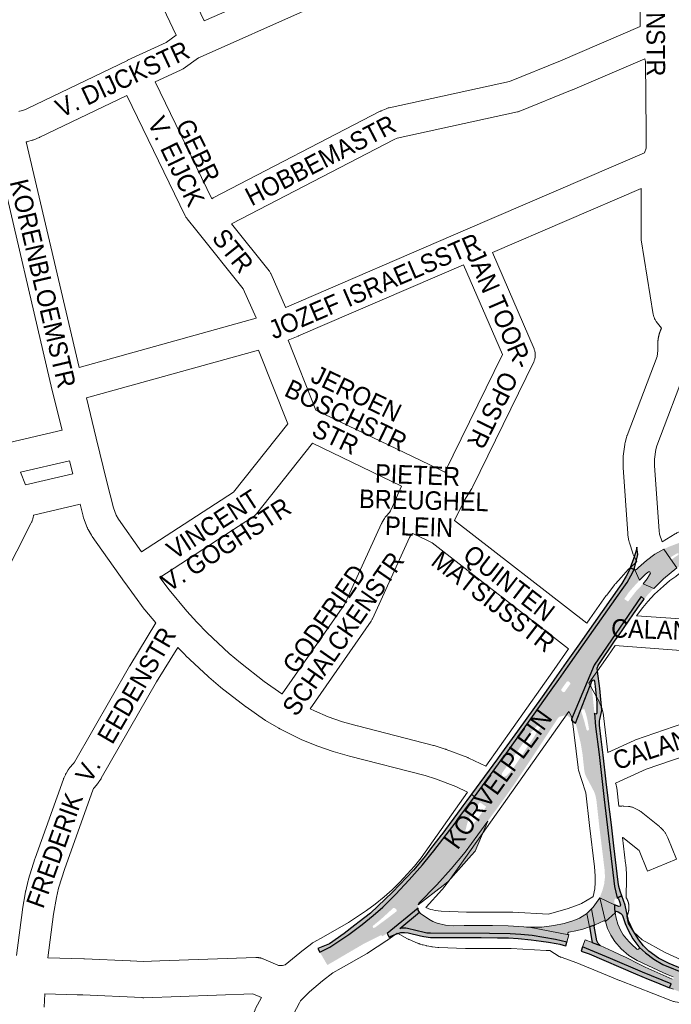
# Paper-space layout 'Layout1' of a CAD drawing. Header units: metres. Extents: x 123097 to 144122, y 392739 to 407589.
# Tile 147 of 256: x 132684 to 132955, y 395532 to 395941. Entities that reach past the tile are written whole.
import ezdxf
from ezdxf.enums import TextEntityAlignment as Align

# ---------------------------------------------------------------- set-up
doc = ezdxf.new("R2010")
doc.units = ezdxf.units.M
doc.header["$MEASUREMENT"] = 0
for name, color, linetype, lineweight in [('gs-anno-wegen algemeen tekst', 7, 'Continuous', 0), ('gs-knt-aanvullende hoofdweg', 7, 'Continuous', 0), ('gs-knt-wegen algemeen', 7, 'Continuous', 0), ('ir-ARC-asfalt-hoofdwegen-te inspecteren', 5, 'Continuous', 0), ('ir-ARC-fietspaden naastliggend- te inspecteren', 1, 'Continuous', 0)]:
    doc.layers.add(name, color=color, linetype=linetype, lineweight=lineweight)
doc.styles.add('Style-Arial', font='arial.ttf')

psp = doc.layouts.get("Layout1")

# ---------------------------------------------------------------- hatches: boundary and pattern name
at = {"layer": 'ir-ARC-asfalt-hoofdwegen-te inspecteren', "linetype": 'Continuous', "lineweight": 13}
h = psp.add_hatch(color=5, dxfattribs=at)
h.paths.add_polyline_path([(132956.874, 395713.59), (132954.229, 395717.38), (132951.433, 395721.373), (132952.6, 395721.931), (132953.79, 395722.453), (132954.759, 395722.83), (132961.066, 395725.182), (132971.662, 395729.119), (132973.988, 395729.998), (133000, 395739.721), (133010.201, 395743.511), (133013.604, 395744.79), (133020.569, 395747.365), (133056.92, 395761.007), (133062.465, 395763.038), (133074.865, 395767.728), (133087.283, 395772.101), (133098.849, 395776.067), (133108.129, 395779.201), (133110.231, 395772.989), (133108.106, 395772.269), (133102.635, 395770.479), (133086.819, 395765.075), (133084.961, 395764.397), (133077.59, 395761.754), (133070.238, 395759.052), (133061.295, 395755.692), (133058.019, 395754.462), (133050.779, 395751.742), (133043.769, 395749.123), (133037.494, 395746.744), (133035.648, 395746.059), (133034.849, 395745.743), (133012.186, 395737.272), (133008.757, 395736.01), (133006.427, 395735.152), (133000, 395732.751), (132993.632, 395730.38), (132988.617, 395728.503), (132972.173, 395722.381), (132968.495, 395720.693), (132964.904, 395718.825), (132960.809, 395716.33)])
h.paths.add_polyline_path([(132954.533, 395717.178), (132954.229, 395717.38), (132954.148, 395717.759), (132954.357, 395718.085), (132956.938, 395719.649), (132957.369, 395719.688), (132957.598, 395719.321), (132957.374, 395718.951), (132954.893, 395717.232)], flags=16)
for points in [[(132954.229, 395717.38), (132951.433, 395721.373), (132947.676, 395719.234), (132944.175, 395716.698), (132940.973, 395713.794), (132940.103, 395712.943), (132939.772, 395712.751), (132939.399, 395712.833), (132941.36, 395708.46), (132943.84, 395710.91), (132945.08, 395711.94), (132945.667, 395711.893), (132945.84, 395711.33), (132945.53, 395710.71), (132944.46, 395709.01), (132942.87, 395707.03), (132947.23, 395705.076), (132951.315, 395709.055), (132956.874, 395713.59)], [(132927.145, 395566.733), (132931.227, 395570.371), (132930.873, 395571.685), (132930.997, 395573.65), (132924.849, 395576.579)], [(132919.406, 395570.023), (132919.269, 395569.88), (132918.545, 395569.485), (132916.41, 395568.145), (132914.051, 395567.166), (132909.967, 395565.956), (132905.795, 395565.101), (132900.696, 395564.464), (132895.558, 395564.4), (132911.98, 395561.265), (132911.597, 395561.567), (132911.61, 395562.055), (132912.009, 395562.336), (132914.896, 395562.86), (132917.725, 395563.638), (132920.536, 395564.61)], [(132941.266, 395555.904), (132941.242, 395555.703), (132941.143, 395555.524), (132940.954, 395555.293), (132940.595, 395555.117), (132940.214, 395555.241), (132938.002, 395557.298), (132937.12, 395558.166), (132935.894, 395559.506), (132934.505, 395561.269), (132933.371, 395563.206), (132932.31, 395565.624), (132931.584, 395568.163), (132931.227, 395570.371), (132927.145, 395566.733), (132928.096, 395563.836), (132929.39, 395561.074), (132931.008, 395558.49), (132933.698, 395555.348), (132936.855, 395552.675), (132940.399, 395550.542), (132951.324, 395545.43), (132953.296, 395544.589), (132955.276, 395543.768), (132955.595, 395543.371), (132955.396, 395542.902), (132954.889, 395542.854), (132946.205, 395546.628), (132943.682, 395547.821), (132941.172, 395549.042), (132935.718, 395551.81), (132933.07, 395553.099), (132930.408, 395554.359), (132924.964, 395556.824), (132921.656, 395558.071), (132918.72, 395559.15), (132917.701, 395556.178), (132929.3, 395551.443), (132942.538, 395545.716), (132954.497, 395540.859), (132953.843, 395539.25), (132955.374, 395538.639), (132956.031, 395538.353), (132961.69, 395536.162), (132962.482, 395538.299), (132972.981, 395534.255), (132983.957, 395529.982), (132993.544, 395526.162), (133003.082, 395522.564), (133014.119, 395518.265), (133015.806, 395522.392), (133014.35, 395522.984), (133004.666, 395526.736), (132995.184, 395530.448), (132974.905, 395538.341), (132966.801, 395541.451), (132964.125, 395542.523), (132964.933, 395544.671), (132961.011, 395546.269), (132960.512, 395545.039), (132951.047, 395548.882), (132947.34, 395551.176), (132943.771, 395553.706)]]:
    psp.add_hatch(color=5, dxfattribs=at).paths.add_polyline_path(points, flags=0)
h = psp.add_hatch(color=5, dxfattribs=at)
h.paths.add_polyline_path([(132878.263, 395608.357), (132875.04, 395610.78), (132876.453, 395612.763), (132877.64, 395614.43), (132875.05, 395616.28), (132872.728, 395618.548), (132883.879, 395633.816), (132884.435, 395634.356), (132904.668, 395662.853), (132907.759, 395667.253), (132911.645, 395672.713), (132917.964, 395681.652), (132934.055, 395704.576), (132936.179, 395707.52), (132937.733, 395710.226), (132939.139, 395712.946), (132939.399, 395712.833), (132941.36, 395708.46), (132938.62, 395705.44), (132936.96, 395703.54), (132934.96, 395700.65), (132936.54, 395699.59), (132940.07, 395704.12), (132942.87, 395707.03), (132947.23, 395705.076), (132944.516, 395702.131), (132943.262, 395700.559), (132941.998, 395701.664), (132922.493, 395673.167), (132913.128, 395650.76), (132913.055, 395650.943), (132912.918, 395651.086), (132911.253, 395652.34), (132910.877, 395652.394), (132910.494, 395652.38), (132908.124, 395651.806), (132907.524, 395651.334), (132907.153, 395650.767), (132899.603, 395639.239), (132891.842, 395627.533), (132890.123, 395624.983), (132888.704, 395622.845), (132888.272, 395622.242), (132883.04, 395614.952), (132881.659, 395613.031), (132879.731, 395610.442)])
h.paths.add_polyline_path([(132885.186, 395626.838), (132884.47, 395627.083), (132884.112, 395627.751), (132884.303, 395628.484), (132895.223, 395644.019), (132896.479, 395645.595), (132898.558, 395647.76), (132899.716, 395648.66), (132900.189, 395648.709), (132900.521, 395648.368), (132900.458, 395647.896), (132896.225, 395641.452), (132889.347, 395631.059), (132888.62, 395630.095), (132887.308, 395628.543), (132885.879, 395627.145)], flags=16)
h.paths.add_polyline_path([(132909.936, 395661.969), (132909.544, 395662.068), (132908.992, 395662.468), (132908.79, 395662.806), (132908.88, 395663.189), (132911.109, 395666.312), (132911.455, 395666.506), (132911.844, 395666.425), (132912.413, 395665.986), (132912.657, 395665.65), (132912.511, 395665.261), (132910.288, 395662.166)], flags=16)
h = psp.add_hatch(color=5, dxfattribs=at)
h.paths.add_polyline_path([(132930.997, 395573.65), (132924.849, 395576.579), (132924.978, 395577.131), (132926.024, 395579.964), (132926.653, 395582.387), (132926.961, 395585.093), (132926.871, 395587.815), (132924.563, 395606.663), (132924.404, 395608.24), (132923.428, 395617.035), (132923.073, 395618.965), (132922.405, 395620.811), (132919.108, 395627.001), (132918.629, 395628.177), (132918.38, 395629.423), (132917.638, 395636.36), (132916.858, 395641.008), (132915.705, 395645.577), (132915.441, 395646.76), (132914.735, 395649.16), (132921.527, 395666.497), (132921.537, 395664.128), (132922.16, 395657.584), (132922.286, 395656.464), (132922.542, 395654.003), (132922.592, 395653.27), (132923.088, 395647.682), (132924.575, 395636.108), (132926.656, 395617.361), (132930.915, 395581.28), (132932.097, 395576.622), (132931.878, 395576.535), (132931.537, 395576.438), (132931.048, 395576.069), (132930.859, 395575.487)])
h.paths.add_polyline_path([(132919.687, 395646.001), (132919.311, 395646.364), (132918.441, 395649.735), (132917.772, 395651.96), (132916.957, 395654.577), (132918.361, 395655.013), (132919.038, 395653.129), (132919.629, 395650.847), (132920.359, 395646.622), (132920.195, 395646.126)], flags=16)
at = {"layer": 'ir-ARC-asfalt-hoofdwegen-te inspecteren', "linetype": 'Continuous', "lineweight": 13, "extrusion": (0, 0, -1)}
h = psp.add_hatch(color=5, dxfattribs=at)
h.paths.add_polyline_path([(-132811.675, 395548.679), (-132814.941, 395550.564), (-132819.294, 395553.126), (-132826.575, 395557.375), (-132832.274, 395560.255), (-132834.105, 395561.143), (-132834.39, 395560.575), (-132836.49, 395561.799), (-132849.362, 395572.268), (-132849.31, 395573.018), (-132849.22, 395573.367), (-132849.376, 395573.691), (-132849.69, 395574.334), (-132857.173, 395581.989), (-132863.159, 395588.638), (-132868.849, 395595.542), (-132874.233, 395602.687), (-132878.263, 395608.357), (-132875.04, 395610.78), (-132869.82, 395603.75), (-132869.393, 395603.613), (-132869.015, 395603.855), (-132868.96, 395604.3), (-132869.71, 395607.34), (-132870.21, 395608.83), (-132870.88, 395610.33), (-132872.387, 395612.66), (-132873.86, 395614.66), (-132875.05, 395616.28), (-132872.728, 395618.548), (-132869.142, 395613.627), (-132866.112, 395609.622), (-132864.691, 395607.66), (-132855.893, 395596.111), (-132854.709, 395594.582), (-132851.125, 395590.255), (-132845.649, 395584.065), (-132839.941, 395577.945), (-132834.686, 395572.715), (-132830.711, 395569.204), (-132826.094, 395565.481), (-132820.572, 395561.416), (-132812.739, 395556.099), (-132808.54, 395554.034)])
h.paths.add_polyline_path([(-132830.808, 395564.108), (-132831.34, 395564.17), (-132836.99, 395568.34), (-132840.33, 395570.93), (-132840.5, 395571.19), (-132840.45, 395571.6), (-132839.7, 395572.29), (-132839.34, 395572.43), (-132838.98, 395572.3), (-132833.8, 395567.57), (-132830.699, 395565.03), (-132830.487, 395564.538)], flags=16)
for points in [[(-132861.79, 395583.337), (-132871.524, 395594.361), (-132873.008, 395596.021), (-132878.263, 395608.357), (-132874.233, 395602.687), (-132868.849, 395595.542), (-132863.159, 395588.638), (-132857.173, 395581.989), (-132849.69, 395574.334), (-132849.376, 395573.691), (-132859.768, 395581.698)], [(-132924.849, 395576.579), (-132922.835, 395573.729), (-132922.021, 395572.735), (-132921.315, 395572.002), (-132922.581, 395565.176), (-132922.892, 395565.41), (-132926.49, 395567.089), (-132926.883, 395567.031), (-132927.145, 395566.733)], [(-132853.858, 395567.721), (-132850.35, 395570.082), (-132850.008, 395570.597), (-132841.733, 395563.813), (-132842.166, 395563.902), (-132842.878, 395563.995), (-132843.595, 395564.014), (-132844.31, 395563.957), (-132845.015, 395563.826), (-132851.822, 395562.168), (-132853.041, 395561.97), (-132854.489, 395561.86), (-132878.988, 395561.74), (-132887.603, 395561.597), (-132892.066, 395561.326), (-132896.685, 395560.919), (-132906.468, 395559.296), (-132911.153, 395558.152), (-132911.98, 395561.265), (-132895.558, 395564.4), (-132894.4, 395564.465), (-132893.248, 395564.559), (-132886.748, 395564.933), (-132880.239, 395565.049), (-132868.515, 395565.072), (-132864.206, 395565.001), (-132860.686, 395565.277), (-132857.254, 395566.105), (-132855.486, 395566.765)]]:
    psp.add_hatch(color=5, dxfattribs=at).paths.add_polyline_path(points, flags=0)
at = {"layer": 'ir-ARC-fietspaden naastliggend- te inspecteren', "linetype": 'Continuous', "lineweight": 30}
for points in [[(132939.139, 395712.946), (132939.399, 395712.833), (132939.18, 395713.146), (132939.23, 395713.525), (132940.69, 395719.151), (132940.163, 395722.257), (132939.872, 395720.832), (132939.505, 395719.423), (132938.795, 395717.297), (132937.509, 395713.658)], [(132910.876, 395674.258), (132907.015, 395668.804), (132903.498, 395663.837), (132900.848, 395660.097), (132890.608, 395645.753), (132884.06, 395636.626), (132882.617, 395634.659), (132882.405, 395634.322), (132871.554, 395619.694), (132872.728, 395618.548), (132883.879, 395633.816), (132884.435, 395634.356), (132904.668, 395662.853), (132907.759, 395667.253), (132911.645, 395672.713), (132917.964, 395681.652), (132934.055, 395704.576), (132936.179, 395707.52), (132937.733, 395710.226), (132939.139, 395712.946), (132937.509, 395713.658), (132937.383, 395713.301), (132935.789, 395710.163), (132933.939, 395707.17), (132932.945, 395705.711), (132918.631, 395685.291), (132916.332, 395682.02)], [(132926.198, 395635.882), (132925.455, 395642.453), (132924.755, 395648.258), (132924.675, 395648.85), (132924.669, 395649.444), (132924.736, 395650.035), (132924.876, 395650.615), (132925.637, 395654.336), (132925.667, 395654.551), (132924.785, 395663.525), (132923.934, 395670.642), (132923.736, 395671.958), (132923.967, 395672.657), (132924.105, 395672.86), (132924.192, 395673.052), (132931.269, 395683.518), (132932.552, 395685.35), (132938.816, 395694.571), (132941.873, 395698.82), (132943.262, 395700.559), (132941.998, 395701.664), (132922.493, 395673.167), (132913.128, 395650.76), (132913.127, 395650.563), (132913.051, 395650.379), (132914.735, 395649.16), (132921.527, 395666.497), (132921.65, 395666.883), (132922.012, 395667.065), (132922.395, 395666.933), (132922.568, 395666.567), (132922.873, 395664.272), (132923.549, 395657.758), (132923.615, 395656.65), (132923.631, 395654.047), (132923.631, 395653.392), (132923.504, 395653.005), (132923.138, 395652.826), (132922.779, 395652.942), (132922.592, 395653.27), (132923.088, 395647.682), (132924.575, 395636.108), (132926.656, 395617.361), (132930.915, 395581.28), (132932.097, 395576.622), (132934.024, 395577.387), (132933.245, 395579.316), (132932.705, 395581.324), (132932.45, 395583.052), (132930.663, 395598.202), (132929.803, 395605.67), (132929.108, 395611.359), (132928.888, 395613.308), (132928.325, 395617.959), (132927.481, 395624.705)], [(132932.557, 395576.164), (132932.996, 395575.031), (132933.407, 395573.679), (132933.268, 395573.113), (132932.696, 395572.997), (132930.997, 395573.65), (132930.873, 395571.685), (132931.227, 395570.371), (132931.305, 395570.772), (132931.649, 395570.994), (132932.404, 395570.841), (132933.577, 395570.068), (132934.135, 395569.509), (132934.466, 395568.792), (132935.381, 395565.923), (132936.548, 395563.148), (132938.541, 395559.522), (132941.088, 395556.261), (132941.212, 395556.1), (132941.266, 395555.904), (132943.771, 395553.706), (132947.34, 395551.176), (132951.047, 395548.882), (132960.512, 395545.039), (132961.011, 395546.269), (132953.645, 395549.272), (132949.214, 395551.554), (132945.192, 395554.497), (132942.964, 395556.704), (132940.998, 395559.146), (132938.631, 395562.955), (132936.82, 395567.057), (132935.359, 395573.476), (132934.024, 395577.387), (132932.097, 395576.622), (132931.878, 395576.535), (132932.298, 395576.496)], [(132911.153, 395558.152), (132906.468, 395559.296), (132896.685, 395560.919), (132892.066, 395561.326), (132887.603, 395561.597), (132878.988, 395561.74), (132854.489, 395561.86), (132853.041, 395561.97), (132851.822, 395562.168), (132845.015, 395563.826), (132844.31, 395563.957), (132843.595, 395564.014), (132842.878, 395563.995), (132842.166, 395563.902), (132841.733, 395563.813), (132850.008, 395570.597), (132849.417, 395571.488), (132849.362, 395572.268), (132836.49, 395561.799), (132837.383, 395560.246), (132838.094, 395560.646), (132840.082, 395561.52), (132842.164, 395562.139), (132843.729, 395562.265), (132845.287, 395562.066), (132850.381, 395560.765), (132851.718, 395560.503), (132854.483, 395560.162), (132857.268, 395560.132), (132859.479, 395560.14), (132867.556, 395560.074), (132875.52, 395560.066), (132882.355, 395559.99), (132886.867, 395559.918), (132890.926, 395559.664), (132896.254, 395559.159), (132900.411, 395558.586), (132903.522, 395558.152), (132906.656, 395557.647), (132908.169, 395557.296), (132909.675, 395556.904), (132910.739, 395556.596)], [(132922.539, 395564.79), (132922.581, 395565.176), (132920.536, 395564.61), (132921.656, 395558.071), (132924.964, 395556.824), (132924.09, 395557.617), (132923.614, 395558.696)], [(132917.701, 395556.178), (132917.127, 395554.502), (132920.388, 395553.291), (132939.726, 395545.003), (132944.86, 395542.839), (132948.066, 395541.558), (132953.843, 395539.25), (132954.497, 395540.859), (132942.538, 395545.716), (132929.3, 395551.443)]]:
    psp.add_hatch(color=1, dxfattribs=at).paths.add_polyline_path(points, flags=0)
at = {"layer": 'ir-ARC-fietspaden naastliggend- te inspecteren', "linetype": 'Continuous', "lineweight": 30, "extrusion": (0, 0, -1)}
psp.add_hatch(color=1, dxfattribs=at).paths.add_polyline_path([(-132824.899, 395566.588), (-132823.148, 395565.212), (-132818.593, 395561.823), (-132812.527, 395557.529), (-132807.68, 395555.504), (-132808.54, 395554.034), (-132812.739, 395556.099), (-132820.572, 395561.416), (-132826.094, 395565.481), (-132830.711, 395569.204), (-132834.686, 395572.715), (-132839.941, 395577.945), (-132845.649, 395584.065), (-132851.125, 395590.255), (-132854.709, 395594.582), (-132855.893, 395596.111), (-132864.691, 395607.66), (-132866.112, 395609.622), (-132869.142, 395613.627), (-132872.728, 395618.548), (-132871.554, 395619.694), (-132869.55, 395616.993), (-132867.964, 395614.792), (-132867.219, 395613.759), (-132859.2, 395602.912), (-132858.959, 395602.568), (-132854.525, 395596.937), (-132852.463, 395594.092), (-132847.442, 395588.056), (-132838.762, 395578.902), (-132829.571, 395570.262)], flags=0)

# ---------------------------------------------------------------- linework, layer by layer
at = {"layer": 'gs-knt-aanvullende hoofdweg', "color": 7, "linetype": 'Continuous', "flags": 128}
for points in [[(132950.692, 395724.343), (132956.194, 395727.742), (132956.511, 395727.927), (132956.836, 395728.097), (132957.169, 395728.25), (132957.509, 395728.387), (133066.304, 395769.096), (133066.469, 395769.155), (133107.839, 395783.544)], [(133125.912, 395773.86), (133118.847, 395771.47), (133071.486, 395754.998), (132963.462, 395714.577), (132957.562, 395710.933), (132956.388, 395710.068), (132953.967, 395708.285), (132951.224, 395706.017), (132947.582, 395702.62), (132947.58, 395702.618), (132947.577, 395702.615), (132944.834, 395699.583)], [(132933.695, 395709.657), (132936.654, 395712.93), (132936.873, 395713.162), (132937.102, 395713.384), (132940.174, 395716.25)], [(132919.392, 395690.572), (132920.734, 395692.474), (132927.517, 395702.087), (132927.683, 395702.313), (132930.9, 395706.528), (132931.095, 395706.773), (132931.3, 395707.009), (132933.69, 395709.651)], [(132933.69, 395709.651), (132933.692, 395709.654), (132933.695, 395709.657)], [(132933.69, 395709.651), (132933.692, 395709.654), (132933.695, 395709.657)], [(132944.828, 395699.576), (132942.65, 395697.167), (132940.021, 395693.723)], [(132944.83, 395699.578), (132944.828, 395699.576)], [(132944.83, 395699.578), (132944.828, 395699.576)], [(132944.834, 395699.583), (132944.832, 395699.58), (132944.83, 395699.578)], [(132944.834, 395699.583), (132944.832, 395699.58), (132944.83, 395699.578)], [(132877.494, 395631.191), (132905.884, 395671.428), (132911.877, 395679.922)], [(132931.234, 395681.303), (132928.119, 395676.888), (132920.244, 395665.727)], [(132911.921, 395653.932), (132886.504, 395617.907), (132862.708, 395584.331), (132862.581, 395584.157), (132862.448, 395583.986), (132859.454, 395580.239), (132859.305, 395580.058), (132859.15, 395579.882), (132852.707, 395572.777), (132852.578, 395572.639), (132854.558, 395571.814), (132855.426, 395571.565), (132856.385, 395571.351), (132858.926, 395570.991), (132858.93, 395570.991), (132858.933, 395570.991), (132869.504, 395570.611), (132888.244, 395570.611), (132888.454, 395570.608), (132888.663, 395570.599)], [(132810.02, 395560.451), (132820.382, 395566.289), (132827.99, 395571.283), (132831.511, 395573.923), (132835.244, 395576.983), (132838.581, 395579.969), (132841.739, 395583.041), (132847.866, 395589.798), (132850.579, 395593.193), (132869.872, 395620.415)], [(132888.663, 395570.599), (132903.537, 395569.767), (132911.625, 395572.209), (132916.942, 395574.131), (132917.245, 395574.304), (132921.994, 395577.019)], [(132935.764, 395576.681), (132935.773, 395576.668), (132935.821, 395576.588), (132935.871, 395576.509), (132935.917, 395576.429), (132935.963, 395576.353), (132936.005, 395576.275), (132936.051, 395576.194), (132936.095, 395576.109), (132936.138, 395576.028), (132936.176, 395575.95), (132936.216, 395575.87), (132936.256, 395575.781), (132936.297, 395575.695), (132936.329, 395575.619), (132936.365, 395575.539), (132936.402, 395575.445), (132936.439, 395575.355), (132936.467, 395575.28), (132936.497, 395575.202), (132936.531, 395575.102), (132936.565, 395575.009), (132936.587, 395574.936), (132936.614, 395574.858), (132936.643, 395574.753), (132936.673, 395574.657), (132936.692, 395574.584), (132936.713, 395574.509), (132936.738, 395574.403), (132936.764, 395574.299), (132936.779, 395574.228), (132936.796, 395574.155), (132936.816, 395574.042), (132936.837, 395573.938), (132936.848, 395573.871), (132936.861, 395573.798), (132936.877, 395573.679), (132936.893, 395573.574), (132936.9, 395573.509), (132936.909, 395573.438), (132936.919, 395573.316), (132936.93, 395573.207), (132936.934, 395573.144), (132936.939, 395573.077), (132936.944, 395572.955), (132936.95, 395572.839), (132936.95, 395572.777), (132936.952, 395572.714), (132936.951, 395572.588), (132936.951, 395572.47), (132936.949, 395572.412), (132936.948, 395572.351), (132936.94, 395572.221), (132936.935, 395572.102), (132936.93, 395572.048), (132936.926, 395571.989), (132936.911, 395571.856), (132936.9, 395571.735), (132936.892, 395571.683), (132936.886, 395571.628), (132936.865, 395571.493), (132936.847, 395571.37), (132936.838, 395571.321), (132936.83, 395571.27), (132936.802, 395571.138), (132936.777, 395571.008), (132936.765, 395570.961), (132936.755, 395570.914), (132936.721, 395570.783), (132936.689, 395570.651), (132936.675, 395570.607), (132936.664, 395570.563), (132936.622, 395570.429), (132936.583, 395570.297), (132936.569, 395570.258), (132936.556, 395570.217), (132936.506, 395570.079), (132936.46, 395569.95), (132936.445, 395569.913), (132936.431, 395569.876), (132936.32, 395569.609), (132936.305, 395569.576), (132936.29, 395569.541), (132936.164, 395569.275), (132936.132, 395569.215), (132936.089, 395569.132)], [(132729.805, 395550.466), (132729.901, 395550.461), (132729.905, 395550.461), (132729.908, 395550.46), (132735.159, 395550.16), (132742.021, 395550.44), (132742.072, 395550.442), (132781.972, 395551.795), (132781.98, 395551.796), (132782.309, 395551.799), (132782.354, 395551.799), (132782.454, 395551.795), (132782.646, 395551.789), (132782.728, 395551.784), (132782.83, 395551.775), (132782.983, 395551.763), (132783.047, 395551.755), (132783.1, 395551.749), (132783.194, 395551.737), (132783.318, 395551.721), (132783.4, 395551.708), (132783.471, 395551.697), (132783.554, 395551.682), (132783.651, 395551.665), (132783.752, 395551.644), (132783.838, 395551.627), (132783.905, 395551.611), (132783.981, 395551.594), (132784.107, 395551.561), (132784.202, 395551.537), (132784.25, 395551.524), (132784.308, 395551.508), (132784.56, 395551.43), (132784.593, 395551.419), (132784.63, 395551.406), (132784.913, 395551.306), (132784.947, 395551.292), (132785.26, 395551.164), (132791.103, 395548.592), (132791.418, 395548.444), (132792.976, 395548.526), (132794.173, 395548.76), (132800.202, 395553.767), (132800.396, 395553.923), (132805.164, 395557.623), (132805.46, 395557.841), (132805.766, 395558.045), (132806.082, 395558.233), (132810.013, 395560.447)], [(132810.013, 395560.447), (132810.016, 395560.449), (132810.02, 395560.451)], [(132810.013, 395560.447), (132810.016, 395560.449), (132810.02, 395560.451)], [(132904.02, 395554.696), (132902.549, 395554.779), (132888.034, 395555.591), (132869.369, 395555.591), (132869.099, 395555.596), (132857.998, 395555.995), (132857.766, 395556.007), (132857.646, 395556.017), (132857.607, 395556.02), (132857.566, 395556.024), (132857.533, 395556.026), (132855.407, 395556.235), (132855.103, 395556.272), (132855.058, 395556.278), (132854.801, 395556.32), (132854.712, 395556.337), (132853.018, 395556.665), (132852.98, 395556.673), (132852.732, 395556.726), (132852.68, 395556.737), (132851.484, 395557.011), (132851.019, 395557.133), (132850.408, 395557.316), (132850.345, 395557.336), (132850.277, 395557.356), (132850.18, 395557.389), (132850.09, 395557.418), (132850.03, 395557.44), (132849.966, 395557.462), (132849.869, 395557.5), (132849.778, 395557.535), (132849.66, 395557.581), (132849.212, 395557.759), (132849.075, 395557.815), (132845.681, 395559.242), (132845.662, 395559.25), (132845.432, 395559.351), (132845.344, 395559.394), (132845.3, 395559.414), (132845.261, 395559.434), (132845.187, 395559.469), (132844.947, 395559.596), (132841.804, 395561.329), (132840.622, 395561.981), (132836.813, 395559.126), (132836.623, 395558.988), (132836.429, 395558.856), (132828.411, 395553.593), (132828.196, 395553.457), (132827.976, 395553.328), (132817.391, 395547.365)], [(132961.917, 395532.636), (132956.093, 395533.45), (132955.745, 395533.507), (132955.4, 395533.581), (132955.059, 395533.67), (132954.723, 395533.775), (132954.392, 395533.896), (132933.127, 395542.234), (132932.976, 395542.295), (132920.669, 395547.431), (132920.299, 395547.585), (132915.304, 395549.67), (132908.749, 395551.887), (132908.472, 395551.987), (132908.38, 395552.024), (132908.378, 395552.025), (132908.334, 395552.041), (132908.289, 395552.061), (132908.198, 395552.098), (132907.929, 395552.219), (132904.02, 395554.696)], [(132695.571, 395551.745), (132710.538, 395551.312), (132710.606, 395551.309), (132710.719, 395551.306), (132710.742, 395551.305), (132729.805, 395550.466)], [(132817.384, 395547.361), (132813.935, 395545.418), (132809.702, 395542.133), (132804.2, 395537.563), (132800.549, 395533.796)], [(132817.391, 395547.365), (132817.388, 395547.363), (132817.384, 395547.361)], [(132817.391, 395547.365), (132817.388, 395547.363), (132817.384, 395547.361)], [(132784.288, 395535.167), (132784.245, 395535.199), (132780.78, 395536.725), (132735.403, 395535.137), (132735.359, 395535.136), (132735.052, 395535.132), (132735.035, 395535.131), (132734.744, 395535.141), (132734.668, 395535.143), (132710.15, 395536.296), (132710.137, 395536.297), (132710.104, 395536.297), (132707.813, 395536.343), (132707.736, 395536.344), (132694.255, 395536.749)], [(132685.754, 395308.81), (132691.209, 395336.284), (132691.266, 395336.546), (132691.288, 395336.634), (132691.298, 395336.677), (132691.332, 395336.807), (132691.408, 395337.065), (132693.11, 395342.502), (132693.225, 395342.84), (132693.355, 395343.172), (132699.018, 395356.62), (132699.128, 395356.87), (132735.732, 395435.653), (132735.764, 395435.72), (132756.572, 395479.377), (132756.713, 395479.659), (132774.141, 395512.592), (132781.622, 395530.065), (132781.748, 395530.343), (132781.885, 395530.615), (132784.288, 395535.167)], [(132800.12, 395532.985), (132795.31, 395523.873), (132787.827, 395506.396), (132787.7, 395506.115), (132787.561, 395505.839), (132773.073, 395478.462)], [(132800.547, 395533.793), (132800.124, 395532.992), (132800.122, 395532.989), (132800.12, 395532.985)], [(132800.549, 395533.796), (132800.547, 395533.793)], [(132800.549, 395533.796), (132800.547, 395533.793)]]:
    psp.add_lwpolyline(points, dxfattribs=at)
at = {"layer": 'gs-knt-wegen algemeen', "color": 7, "linetype": 'Continuous', "flags": 128}
for points in [[(132941.629, 395938.362), (132941.587, 395944.832), (132940.835, 395998.01), (132940.735, 396001.113)], [(132749.049, 395964.924), (132760.544, 395940.656), (132791.031, 395954.197), (132782.199, 395976.906), (132781.695, 395977.758), (132781.204, 395978.084), (132760.495, 395988.1), (132749.049, 395964.924)], [(132748.921, 395934.778), (132736.97, 395960.01)], [(132801.797, 395944.736), (132760.034, 395926.183)], [(132763.701, 395866.825), (132763.843, 395866.917), (132764.064, 395867.049), (132764.29, 395867.173), (132833.598, 395903.159), (132833.818, 395903.267), (132834.041, 395903.368), (132836.118, 395904.255), (132836.404, 395904.369), (132836.694, 395904.469), (132836.989, 395904.556), (132837.288, 395904.628), (132887.307, 395915.536), (132908.477, 395924.073), (132941.629, 395938.362)], [(132683.48, 395903.09), (132683.821, 395903.16), (132685.144, 395903.545), (132686.8, 395904.229), (132728.645, 395924.312), (132728.711, 395924.342), (132744.692, 395931.796), (132748.921, 395934.778)], [(132760.027, 395926.18), (132758.102, 395925.321), (132751.722, 395920.821), (132751.482, 395920.66), (132751.235, 395920.509), (132750.981, 395920.369), (132750.721, 395920.241), (132740.201, 395915.335)], [(132760.034, 395926.183), (132760.031, 395926.181), (132760.027, 395926.18)], [(132760.034, 395926.183), (132760.031, 395926.181), (132760.027, 395926.18)], [(132943.544, 395925.01), (132913.56, 395912.086), (132913.418, 395912.026), (132891.665, 395903.255), (132891.409, 395903.158), (132891.149, 395903.072), (132890.885, 395902.997), (132890.618, 395902.933), (132840.665, 395892.039), (132839.38, 395891.49), (132771.826, 395856.415)], [(132943.38, 395885.921), (132944.049, 395887.821), (132944.024, 395894.63), (132943.813, 395923.818), (132943.544, 395925.01)], [(132740.201, 395915.335), (132763.701, 395866.825)], [(132728.431, 395909.767), (132692.27, 395892.412), (132692.105, 395892.335), (132691.937, 395892.264), (132689.786, 395891.376), (132689.567, 395891.29), (132689.346, 395891.212), (132689.121, 395891.142), (132687.207, 395890.585), (132686.954, 395890.517), (132686.699, 395890.459), (132686.506, 395890.42)], [(132782.038, 395817.319), (132782.032, 395817.35), (132776.746, 395829.497), (132757.464, 395853.504), (132753.448, 395858.505), (132753.27, 395858.738), (132753.102, 395858.979), (132752.945, 395859.227), (132752.799, 395859.482), (132752.665, 395859.743), (132728.431, 395909.767)], [(132701.466, 395770.701), (132697.421, 395787.175), (132697.406, 395787.236), (132673.778, 395887.668)], [(132686.506, 395890.42), (132708.528, 395796.815)], [(132794.316, 395821.744), (132794.657, 395821.882), (132869.109, 395853.966), (132943.38, 395885.921)], [(132942.04, 395871.17), (132880.242, 395844.582)], [(132940.174, 395716.25), (132938.953, 395718.599), (132938.828, 395718.853), (132938.714, 395719.113), (132938.612, 395719.376), (132938.521, 395719.645), (132937.141, 395724.025), (132937.062, 395724.297), (132936.994, 395724.572), (132936.939, 395724.851), (132936.54, 395727.114), (132936.504, 395727.341), (132936.476, 395727.569), (132936.456, 395727.799), (132934.569, 395755.314), (132934.559, 395755.499), (132934.554, 395755.685), (132934.516, 395759.042), (132934.52, 395759.344), (132934.538, 395759.645), (132934.569, 395759.945), (132935.187, 395764.76), (132935.227, 395765.026), (132935.277, 395765.29), (132935.339, 395765.552), (132935.944, 395767.905), (132936.009, 395768.14), (132936.083, 395768.372), (132936.165, 395768.601), (132948.66, 395801.409), (132948.943, 395803.786), (132948.935, 395806.986), (132948.938, 395807.205), (132948.949, 395807.424), (132948.955, 395807.516), (132948.962, 395807.608), (132948.969, 395807.7), (132948.977, 395807.792), (132948.986, 395807.883), (132948.995, 395807.975), (132949.004, 395808.066), (132949.014, 395808.158), (132949.025, 395808.249), (132949.036, 395808.341), (132949.048, 395808.432), (132949.06, 395808.523), (132949.073, 395808.614), (132949.087, 395808.705), (132949.101, 395808.797), (132949.115, 395808.887), (132949.13, 395808.978), (132949.146, 395809.069), (132949.162, 395809.16), (132949.179, 395809.25), (132949.196, 395809.341), (132949.214, 395809.431), (132949.233, 395809.521), (132949.252, 395809.611), (132949.271, 395809.701), (132949.291, 395809.791), (132949.312, 395809.881), (132949.333, 395809.97), (132949.355, 395810.06), (132949.377, 395810.149), (132949.4, 395810.238), (132949.423, 395810.327), (132949.447, 395810.416), (132949.471, 395810.505), (132949.496, 395810.594), (132949.521, 395810.682), (132949.547, 395810.77), (132949.574, 395810.859), (132949.601, 395810.947), (132949.629, 395811.034), (132949.657, 395811.122), (132949.685, 395811.21), (132949.715, 395811.297), (132949.744, 395811.384), (132949.775, 395811.471), (132949.805, 395811.558), (132949.837, 395811.644), (132949.868, 395811.731), (132949.901, 395811.817), (132949.934, 395811.903), (132949.967, 395811.989), (132950.001, 395812.074), (132950.035, 395812.16), (132950.07, 395812.245), (132950.106, 395812.33), (132950.142, 395812.415), (132950.178, 395812.499), (132950.215, 395812.583), (132950.253, 395812.667), (132950.291, 395812.751), (132950.329, 395812.835), (132950.368, 395812.918), (132950.408, 395813.001), (132950.445, 395813.079), (132948.28, 395815.935), (132948.094, 395816.194), (132947.921, 395816.461), (132947.761, 395816.737), (132947.615, 395817.02), (132947.482, 395817.309), (132947.364, 395817.605), (132947.261, 395817.907), (132947.173, 395818.213), (132947.099, 395818.523), (132947.041, 395818.836), (132942.074, 395849.809), (132942.038, 395850.069), (132942.012, 395850.331), (132941.997, 395850.593), (132941.992, 395850.855), (132942.04, 395871.17)], [(132771.826, 395856.415), (132787.443, 395836.97), (132787.618, 395836.742), (132787.784, 395836.505), (132787.939, 395836.261), (132788.082, 395836.011), (132788.215, 395835.754), (132788.336, 395835.492), (132794.272, 395821.853), (132794.316, 395821.744)], [(132880.242, 395844.582), (132897.513, 395804.561), (132897.63, 395804.272), (132897.732, 395803.978), (132897.821, 395803.679), (132897.895, 395803.376), (132897.954, 395803.07), (132897.999, 395802.762), (132898.029, 395802.452), (132898.044, 395802.14), (132898.044, 395801.829), (132898.029, 395801.517), (132898, 395801.207), (132897.955, 395800.898), (132897.896, 395800.592), (132897.822, 395800.289), (132897.734, 395799.99), (132897.631, 395799.696), (132897.515, 395799.407), (132897.385, 395799.124), (132871.97, 395747.121), (132871.823, 395746.84), (132871.663, 395746.565), (132868.683, 395741.728), (132868.519, 395741.464)], [(132868.283, 395839.433), (132799.743, 395809.896), (132799.61, 395809.841), (132795.425, 395808.146)], [(132860.494, 395753.293), (132884.373, 395802.151), (132868.283, 395839.433)], [(132708.528, 395796.815), (132779.556, 395816.57), (132782.038, 395817.319)], [(132795.425, 395808.146), (132806.95, 395779.051), (132853.902, 395756.467)], [(132783.052, 395804.028), (132711.571, 395784.147)], [(132795.192, 395773.38), (132783.052, 395804.028)], [(132961.113, 395797.525), (132948.463, 395764.309), (132948.05, 395762.701), (132947.541, 395758.737), (132947.571, 395756.019), (132949.422, 395729.034), (132949.687, 395727.531), (132950.692, 395724.343)], [(132711.571, 395784.147), (132715.68, 395767.412), (132720.111, 395749.369), (132722.777, 395738.517), (132723.92, 395735.453), (132724.849, 395733.815), (132734.426, 395720.21)], [(132734.426, 395720.21), (132772.649, 395744.979), (132795.192, 395773.38)], [(132679.59, 395765.59), (132701.466, 395770.701)], [(132805.429, 395765.335), (132782.184, 395736.049), (132781.991, 395735.817), (132781.787, 395735.593), (132781.573, 395735.38), (132781.349, 395735.177), (132781.116, 395734.984), (132780.875, 395734.803), (132780.625, 395734.633), (132742.081, 395709.656)], [(132842.512, 395747.499), (132805.429, 395765.335)], [(132704.571, 395758.057), (132684.268, 395753.313)], [(132705.898, 395752.654), (132704.571, 395758.057)], [(132853.902, 395756.467), (132853.906, 395756.466), (132853.91, 395756.464)], [(132853.902, 395756.467), (132853.906, 395756.466), (132853.91, 395756.464)], [(132853.91, 395756.464), (132860.494, 395753.293)], [(132684.268, 395753.313), (132686.238, 395748.048), (132705.898, 395752.654)], [(132838.666, 395739.073), (132842.512, 395747.499)], [(132709.003, 395740.009), (132689.583, 395735.459), (132689.58, 395735.392), (132689.55, 395735.08), (132689.505, 395734.771), (132689.445, 395734.463), (132689.37, 395734.159), (132689.281, 395733.86), (132689.178, 395733.564), (132688.863, 395732.729), (132688.774, 395732.506), (132688.676, 395732.285), (132688.571, 395732.069), (132664.927, 395685.72)], [(132740.441, 395690.741), (132735.862, 395696.226), (132735.749, 395696.366), (132735.639, 395696.509), (132727.488, 395707.451), (132727.386, 395707.592), (132714.019, 395726.581), (132713.842, 395726.846), (132713.678, 395727.119), (132712.338, 395729.484), (132712.216, 395729.71), (132712.102, 395729.941), (132711.998, 395730.177), (132711.903, 395730.416), (132710.446, 395734.318), (132710.363, 395734.556), (132710.288, 395734.798), (132710.223, 395735.042), (132709.003, 395740.009)], [(132868.515, 395741.456), (132864.533, 395733.248)], [(132868.519, 395741.464), (132868.518, 395741.461), (132868.517, 395741.458), (132868.515, 395741.456)], [(132868.519, 395741.464), (132868.518, 395741.461), (132868.517, 395741.458), (132868.515, 395741.456)], [(132792.944, 395661.268), (132818.802, 395698.441), (132834.163, 395731.958), (132834.265, 395732.171), (132834.375, 395732.38), (132834.492, 395732.585), (132835.406, 395734.115), (132835.568, 395734.372), (132835.742, 395734.622), (132835.928, 395734.863), (132836.124, 395735.095), (132837.417, 395736.554), (132837.838, 395737.259), (132838.663, 395739.067)], [(132838.663, 395739.067), (132838.665, 395739.07), (132838.666, 395739.073)], [(132838.663, 395739.067), (132838.665, 395739.07), (132838.666, 395739.073)], [(132864.533, 395733.248), (132919.392, 395690.572)], [(132847.143, 395727.897), (132846.271, 395726.913), (132845.851, 395726.212), (132830.396, 395692.489), (132830.269, 395692.228), (132830.131, 395691.973), (132829.982, 395691.725), (132829.822, 395691.484), (132804.494, 395655.072)], [(132853.247, 395724.943), (132847.143, 395727.897)], [(132853.254, 395724.939), (132853.25, 395724.941), (132853.247, 395724.943)], [(132853.254, 395724.939), (132853.25, 395724.941), (132853.247, 395724.943)], [(132911.877, 395679.922), (132855.253, 395723.971), (132853.254, 395724.939)], [(132742.081, 395709.656), (132745.973, 395704.431), (132753.334, 395695.613), (132757.496, 395691.054), (132761.792, 395686.633), (132770.936, 395678.063), (132775.588, 395674.094), (132785.473, 395666.429), (132792.809, 395661.347), (132792.944, 395661.268)], [(132940.021, 395693.723), (132964.441, 395691.962)], [(132682.574, 395552.629), (132684.998, 395571.551), (132685.043, 395571.848), (132686.318, 395579.124), (132686.354, 395579.314), (132686.396, 395579.502), (132687.428, 395583.853), (132687.482, 395584.065), (132687.543, 395584.274), (132690.184, 395592.815), (132690.276, 395593.091), (132702.04, 395625.866), (132702.127, 395626.096), (132702.223, 395626.322), (132702.835, 395627.692), (132702.971, 395627.977), (132703.12, 395628.256), (132703.283, 395628.526), (132704.041, 395629.72), (132704.176, 395629.925), (132704.319, 395630.124), (132704.47, 395630.318), (132704.627, 395630.506), (132706.209, 395632.323), (132706.603, 395632.914), (132729.508, 395672.83), (132729.598, 395672.983), (132740.441, 395690.741)], [(132749.502, 395680.597), (132740.756, 395666.273), (132717.787, 395626.245), (132717.676, 395626.058), (132717.558, 395625.875), (132716.811, 395624.754), (132716.652, 395624.525), (132716.483, 395624.304), (132716.304, 395624.089), (132714.77, 395622.327), (132714.529, 395621.949), (132714.211, 395621.236), (132702.579, 395588.83), (132700.046, 395580.636), (132699.109, 395576.686), (132697.893, 395569.748), (132695.571, 395551.745)], [(132869.872, 395620.415), (132865.027, 395622.758), (132856.561, 395626.008), (132852.361, 395627.325), (132820.93, 395635.418), (132814.074, 395637.322), (132807.349, 395639.646), (132800.781, 395642.382), (132800.568, 395642.483), (132791.945, 395646.774), (132791.75, 395646.877), (132791.67, 395646.92), (132791.55, 395646.988), (132786.006, 395650.243), (132785.799, 395650.37), (132785.596, 395650.505), (132777.915, 395655.825), (132777.773, 395655.927), (132777.633, 395656.032), (132767.489, 395663.899), (132767.253, 395664.09), (132762.37, 395668.257), (132762.143, 395668.459), (132752.777, 395677.237), (132752.56, 395677.45), (132749.502, 395680.597)], [(132964.057, 395678.936), (132932.812, 395681.189), (132931.234, 395681.303)], [(132920.244, 395665.727), (132924.498, 395658.117), (132924.631, 395657.865), (132924.754, 395657.608), (132924.865, 395657.346), (132925.761, 395655.092), (132925.859, 395654.829), (132925.945, 395654.562), (132926.02, 395654.292), (132926.083, 395654.019), (132926.135, 395653.743), (132926.174, 395653.465), (132928.159, 395636.986)], [(132804.494, 395655.072), (132806.261, 395654.193), (132812.064, 395651.783), (132818.005, 395649.735), (132824.06, 395648.056), (132824.138, 395648.036), (132855.77, 395639.891), (132855.933, 395639.847), (132856.094, 395639.799), (132860.65, 395638.371), (132860.844, 395638.307), (132861.037, 395638.236), (132869.949, 395634.814), (132870.201, 395634.711), (132870.449, 395634.598), (132877.494, 395631.191)], [(132928.159, 395636.986), (132939.049, 395641.935), (132939.336, 395642.057), (132939.629, 395642.166), (132983.88, 395657.348)], [(132921.994, 395577.019), (132922.026, 395577.164), (132922.803, 395580.365), (132922.924, 395582.993), (132922.911, 395585.755), (132922.628, 395589.43), (132920.596, 395606.604), (132918.994, 395620.192), (132917.25, 395625.752), (132916.047, 395629.585), (132915.964, 395629.873), (132915.894, 395630.164), (132915.837, 395630.459), (132915.795, 395630.756), (132913.349, 395651.069), (132912.924, 395652.138), (132911.921, 395653.932)], [(132931.396, 395624.156), (132931.599, 395623.508), (132931.684, 395623.216), (132931.754, 395622.92), (132931.811, 395622.622), (132931.852, 395622.325), (132931.853, 395622.321), (132931.853, 395622.317)], [(132936.089, 395569.132), (132936.09, 395568.851), (132936.621, 395566.006), (132938.887, 395562.494), (132942.492, 395559.139), (132951.914, 395553.946), (132961.984, 395549.366), (132962.221, 395549.252), (132962.454, 395549.128), (132962.682, 395548.996), (132962.904, 395548.854), (132963.117, 395548.705), (132963.12, 395548.703), (132963.122, 395548.701), (132964.935, 395547.38)], [(132694.255, 395536.749), (132694.003, 395531.222)]]:
    psp.add_lwpolyline(points, dxfattribs=at)
for points in [[(133008.808, 395623.508), (132974.783, 395607.495, -0.3576067), (132974.771, 395607.498), (132969.234, 395619.262, -0.3576058), (132969.238, 395619.274), (133002.62, 395634.985), (132995.873, 395651.611), (132995.092, 395650.399), (132994.189, 395649.251), (132993.183, 395648.191), (132992.082, 395647.231), (132990.896, 395646.377), (132989.635, 395645.638), (132989.413, 395645.527), (132989.186, 395645.424), (132988.956, 395645.33), (132988.722, 395645.244), (132944.15, 395629.952), (132931.396, 395624.156)], [(132931.853, 395622.317), (132932.764, 395614.594), (132933.474, 395614.678), (132933.73, 395614.703), (132933.987, 395614.718), (132934.245, 395614.723), (132934.502, 395614.718), (132934.76, 395614.702), (132936.722, 395614.544), (132937.007, 395614.515), (132937.29, 395614.473), (132937.572, 395614.419), (132937.851, 395614.352), (132938.127, 395614.273), (132938.399, 395614.182), (132938.666, 395614.079), (132938.929, 395613.965), (132939.187, 395613.839), (132940.935, 395612.936), (132941.161, 395612.813), (132941.383, 395612.681), (132941.599, 395612.541), (132941.809, 395612.392), (132942.014, 395612.235), (132949.619, 395606.151), (132949.829, 395605.976), (132950.032, 395605.791), (132950.227, 395605.598), (132951.104, 395604.693), (132951.291, 395604.492), (132951.469, 395604.284), (132951.638, 395604.068), (132951.798, 395603.845), (132951.948, 395603.616), (132952.089, 395603.38), (132952.712, 395602.284), (132952.842, 395602.043), (132952.962, 395601.797), (132953.072, 395601.546), (132956.731, 395592.658, -0.4431645)], [(132956.726, 395592.647), (132944.703, 395587.697, -0.4431646), (132944.692, 395587.702), (132941.189, 395596.208), (132941.178, 395596.227), (132941.164, 395596.242), (132934.385, 395601.665), (132934.373, 395601.671), (132934.358, 395601.672), (132934.291, 395601.664), (132935.573, 395590.828), (132935.599, 395590.564), (132935.911, 395586.522), (132935.925, 395586.287), (132935.93, 395586.052), (132935.945, 395582.889), (132935.944, 395582.723), (132935.938, 395582.558), (132935.78, 395579.138), (132935.764, 395576.681)]]:
    psp.add_lwpolyline(points, format="xyb", dxfattribs=at)
at = {"layer": 'ir-ARC-asfalt-hoofdwegen-te inspecteren', "color": 5, "linetype": 'Continuous', "lineweight": 13}
for points in [[(132954.229, 395717.38), (132951.433, 395721.373), (132947.676, 395719.234), (132944.175, 395716.698), (132940.973, 395713.794), (132940.103, 395712.943), (132939.772, 395712.751), (132939.399, 395712.833), (132941.36, 395708.46), (132943.84, 395710.91), (132945.08, 395711.94), (132945.667, 395711.893), (132945.84, 395711.33), (132945.53, 395710.71), (132944.46, 395709.01), (132942.87, 395707.03), (132947.23, 395705.076), (132951.315, 395709.055), (132956.874, 395713.59)], [(132861.79, 395583.337), (132871.524, 395594.361), (132873.008, 395596.021), (132878.263, 395608.357), (132874.233, 395602.687), (132868.849, 395595.542), (132863.159, 395588.638), (132857.173, 395581.989), (132849.69, 395574.334), (132849.376, 395573.691), (132859.768, 395581.698)], [(132924.849, 395576.579), (132922.835, 395573.729), (132922.021, 395572.735), (132921.315, 395572.002), (132922.581, 395565.176), (132922.892, 395565.41), (132926.49, 395567.089), (132926.883, 395567.031), (132927.145, 395566.733)], [(132927.145, 395566.733), (132931.227, 395570.371), (132930.873, 395571.685), (132930.997, 395573.65), (132924.849, 395576.579)], [(132921.315, 395572.002), (132919.406, 395570.023), (132920.536, 395564.61), (132922.581, 395565.176)]]:
    psp.add_lwpolyline(points, close=True, dxfattribs=at)
at = {"layer": 'ir-ARC-asfalt-hoofdwegen-te inspecteren', "color": 5, "linetype": 'Continuous', "lineweight": 13, "flags": 128}
for points in [[(132853.858, 395567.721), (132850.35, 395570.082), (132850.008, 395570.597), (132841.733, 395563.813), (132842.166, 395563.902), (132842.878, 395563.995), (132843.595, 395564.014), (132844.31, 395563.957), (132845.015, 395563.826), (132851.822, 395562.168), (132853.041, 395561.97), (132854.489, 395561.86), (132878.988, 395561.74), (132887.603, 395561.597), (132892.066, 395561.326), (132896.685, 395560.919), (132906.468, 395559.296), (132911.153, 395558.152), (132911.98, 395561.265), (132895.558, 395564.4), (132894.4, 395564.465), (132893.248, 395564.559), (132886.748, 395564.933), (132880.239, 395565.049), (132868.515, 395565.072), (132864.206, 395565.001), (132860.686, 395565.277), (132857.254, 395566.105), (132855.486, 395566.765)], [(132919.406, 395570.023), (132919.269, 395569.88), (132918.545, 395569.485), (132916.41, 395568.145), (132914.051, 395567.166), (132909.967, 395565.956), (132905.795, 395565.101), (132900.696, 395564.464), (132895.558, 395564.4), (132911.98, 395561.265), (132911.597, 395561.567), (132911.61, 395562.055), (132912.009, 395562.336), (132914.896, 395562.86), (132917.725, 395563.638), (132920.536, 395564.61)]]:
    psp.add_lwpolyline(points, close=True, dxfattribs=at)
for points in [[(132960.512, 395545.039), (132951.047, 395548.882), (132947.34, 395551.176), (132943.771, 395553.706), (132941.266, 395555.904), (132941.242, 395555.703), (132941.143, 395555.524), (132940.954, 395555.293), (132940.595, 395555.117), (132940.214, 395555.241), (132938.002, 395557.298), (132937.12, 395558.166), (132935.894, 395559.506), (132934.505, 395561.269), (132933.371, 395563.206), (132932.31, 395565.624), (132931.584, 395568.163), (132931.227, 395570.371), (132927.145, 395566.733), (132928.096, 395563.836), (132929.39, 395561.074), (132931.008, 395558.49), (132933.698, 395555.348), (132936.855, 395552.675), (132940.399, 395550.542), (132951.324, 395545.43), (132953.296, 395544.589), (132955.276, 395543.768)], [(132954.889, 395542.854), (132946.205, 395546.628), (132943.682, 395547.821), (132941.172, 395549.042), (132935.718, 395551.81), (132933.07, 395553.099), (132930.408, 395554.359), (132924.964, 395556.824), (132921.656, 395558.071), (132918.72, 395559.15), (132917.701, 395556.178), (132929.3, 395551.443), (132942.538, 395545.716), (132954.497, 395540.859), (132953.843, 395539.25), (132955.374, 395538.639)]]:
    psp.add_lwpolyline(points, dxfattribs=at)
at = {"layer": 'ir-ARC-asfalt-hoofdwegen-te inspecteren', "color": 5, "linetype": 'Continuous', "lineweight": 13, "extrusion": (0, 0, -1)}
psp.add_solid([(-132921.315, 395572.002), (-132919.406, 395570.023), (-132922.581, 395565.176), (-132920.536, 395564.61)], dxfattribs=at)
at = {"layer": 'ir-ARC-fietspaden naastliggend- te inspecteren', "color": 1, "linetype": 'Continuous', "lineweight": 30}
for points in [[(132939.139, 395712.946), (132939.399, 395712.833), (132939.18, 395713.146), (132939.23, 395713.525), (132940.69, 395719.151), (132940.163, 395722.257), (132939.872, 395720.832), (132939.505, 395719.423), (132938.795, 395717.297), (132937.509, 395713.658)], [(132910.876, 395674.258), (132907.015, 395668.804), (132903.498, 395663.837), (132900.848, 395660.097), (132890.608, 395645.753), (132884.06, 395636.626), (132882.617, 395634.659), (132882.405, 395634.322), (132871.554, 395619.694), (132872.728, 395618.548), (132883.879, 395633.816), (132884.435, 395634.356), (132904.668, 395662.853), (132907.759, 395667.253), (132911.645, 395672.713), (132917.964, 395681.652), (132934.055, 395704.576), (132936.179, 395707.52), (132937.733, 395710.226), (132939.139, 395712.946), (132937.509, 395713.658), (132937.383, 395713.301), (132935.789, 395710.163), (132933.939, 395707.17), (132932.945, 395705.711), (132918.631, 395685.291), (132916.332, 395682.02)], [(132926.198, 395635.882), (132925.455, 395642.453), (132924.755, 395648.258), (132924.675, 395648.85), (132924.669, 395649.444), (132924.736, 395650.035), (132924.876, 395650.615), (132925.637, 395654.336), (132925.667, 395654.551), (132924.785, 395663.525), (132923.934, 395670.642), (132923.736, 395671.958), (132923.967, 395672.657), (132924.105, 395672.86), (132924.192, 395673.052), (132931.269, 395683.518), (132932.552, 395685.35), (132938.816, 395694.571), (132941.873, 395698.82), (132943.262, 395700.559), (132941.998, 395701.664), (132922.493, 395673.167), (132913.128, 395650.76), (132913.127, 395650.563), (132913.051, 395650.379), (132914.735, 395649.16), (132921.527, 395666.497), (132921.65, 395666.883), (132922.012, 395667.065), (132922.395, 395666.933), (132922.568, 395666.567), (132922.873, 395664.272), (132923.549, 395657.758), (132923.615, 395656.65), (132923.631, 395654.047), (132923.631, 395653.392), (132923.504, 395653.005), (132923.138, 395652.826), (132922.779, 395652.942), (132922.592, 395653.27), (132923.088, 395647.682), (132924.575, 395636.108), (132926.656, 395617.361), (132930.915, 395581.28), (132932.097, 395576.622), (132934.024, 395577.387), (132933.245, 395579.316), (132932.705, 395581.324), (132932.45, 395583.052), (132930.663, 395598.202), (132929.803, 395605.67), (132929.108, 395611.359), (132928.888, 395613.308), (132928.325, 395617.959), (132927.481, 395624.705)], [(132824.899, 395566.588), (132823.148, 395565.212), (132818.593, 395561.823), (132812.527, 395557.529), (132807.68, 395555.504), (132808.54, 395554.034), (132812.739, 395556.099), (132820.572, 395561.416), (132826.094, 395565.481), (132830.711, 395569.204), (132834.686, 395572.715), (132839.941, 395577.945), (132845.649, 395584.065), (132851.125, 395590.255), (132854.709, 395594.582), (132855.893, 395596.111), (132864.691, 395607.66), (132866.112, 395609.622), (132869.142, 395613.627), (132872.728, 395618.548), (132871.554, 395619.694), (132869.55, 395616.993), (132867.964, 395614.792), (132867.219, 395613.759), (132859.2, 395602.912), (132858.959, 395602.568), (132854.525, 395596.937), (132852.463, 395594.092), (132847.442, 395588.056), (132838.762, 395578.902), (132829.571, 395570.262)], [(132911.153, 395558.152), (132906.468, 395559.296), (132896.685, 395560.919), (132892.066, 395561.326), (132887.603, 395561.597), (132878.988, 395561.74), (132854.489, 395561.86), (132853.041, 395561.97), (132851.822, 395562.168), (132845.015, 395563.826), (132844.31, 395563.957), (132843.595, 395564.014), (132842.878, 395563.995), (132842.166, 395563.902), (132841.733, 395563.813), (132850.008, 395570.597), (132849.417, 395571.488), (132849.362, 395572.268), (132836.49, 395561.799), (132837.383, 395560.246), (132838.094, 395560.646), (132840.082, 395561.52), (132842.164, 395562.139), (132843.729, 395562.265), (132845.287, 395562.066), (132850.381, 395560.765), (132851.718, 395560.503), (132854.483, 395560.162), (132857.268, 395560.132), (132859.479, 395560.14), (132867.556, 395560.074), (132875.52, 395560.066), (132882.355, 395559.99), (132886.867, 395559.918), (132890.926, 395559.664), (132896.254, 395559.159), (132900.411, 395558.586), (132903.522, 395558.152), (132906.656, 395557.647), (132908.169, 395557.296), (132909.675, 395556.904), (132910.739, 395556.596)], [(132922.539, 395564.79), (132922.581, 395565.176), (132920.536, 395564.61), (132921.656, 395558.071), (132924.964, 395556.824), (132924.09, 395557.617), (132923.614, 395558.696)], [(132917.701, 395556.178), (132917.127, 395554.502), (132920.388, 395553.291), (132939.726, 395545.003), (132944.86, 395542.839), (132948.066, 395541.558), (132953.843, 395539.25), (132954.497, 395540.859), (132942.538, 395545.716), (132929.3, 395551.443)]]:
    psp.add_lwpolyline(points, close=True, dxfattribs=at)
psp.add_lwpolyline([(132961.011, 395546.269), (132953.645, 395549.272), (132949.214, 395551.554), (132945.192, 395554.497), (132942.964, 395556.704), (132940.998, 395559.146), (132938.631, 395562.955), (132936.82, 395567.057), (132935.359, 395573.476), (132934.024, 395577.387), (132932.097, 395576.622), (132931.878, 395576.535), (132932.298, 395576.496), (132932.557, 395576.164), (132932.996, 395575.031), (132933.407, 395573.679), (132933.268, 395573.113), (132932.696, 395572.997), (132930.997, 395573.65), (132930.873, 395571.685), (132931.227, 395570.371), (132931.305, 395570.772), (132931.649, 395570.994), (132932.404, 395570.841), (132933.577, 395570.068), (132934.135, 395569.509), (132934.466, 395568.792), (132935.381, 395565.923), (132936.548, 395563.148), (132938.541, 395559.522), (132941.088, 395556.261), (132941.212, 395556.1), (132941.266, 395555.904), (132943.771, 395553.706), (132947.34, 395551.176), (132951.047, 395548.882), (132960.512, 395545.039)], dxfattribs=at)

# ---------------------------------------------------------------- texts
at = {"layer": 'gs-anno-wegen algemeen tekst', "color": 7, "style": 'Style-Arial', "width": 0.909091}
for s, rotation, p in [('DIEPENSTR', 270.3094, (132948.008, 395945.647)), ('V. DIJCKSTR', 25.1173, (132726.541, 395916.514)), ('V. EIJCK', 295.8488, (132748.929, 395882.372)), ('HOBBEMASTR', 27.439, (132808.792, 395882.821)), ('GEBR', 295.8488, (132757.928, 395886.731)), ('KORENBLOEMSTR', 283.18658, (132693.523, 395831.653)), ('STR', 308.77031, (132772.454, 395845.237)), ('JOZEF ISRAELSSTR', 23.29852, (132831.312, 395830.589)), ('JAN TOOR-', 293.34381, (132883.225, 395821.238)), ('JEROEN', 334.28831, (132823.753, 395785.959)), ('OPSTR', 243.9538, (132880.32, 395779.032)), ('BOSCHSTR', 334.28831, (132819.418, 395776.948)), ('STR', 334.32445, (132815.084, 395767.936)), ('PIETER', 357.70287, (132849.137, 395752.167)), ('VINCENT', 32.94356, (132764.116, 395731.692)), ('BREUGHEL', 358.49596, (132851.745, 395741.629)), ('V. GOGHSTR', 32.94356, (132769.555, 395723.3)), ('PLEIN', 358.21238, (132849.769, 395730.716)), ('QUINTEN', 322.38369, (132887.166, 395707.298)), ('SCHALCKENSTR', 55.26034, (132818.237, 395686.229)), ('MATSIJSSTR', 322.38369, (132880.662, 395699.686)), ('GODFRIED', 55.26034, (132810.404, 395692.446)), ('EEDENSTR', 59.81753, (132732.426, 395664.835)), ('CALANDHOF', 18.174, (132959.328, 395642.624)), ('KORVELPLEIN', 54.16691, (132882.507, 395625.961)), ('V.', 59.81753, (132712.26, 395629.692)), ('FREDERIK', 70.25519, (132698.34, 395596.29))]:
    psp.add_text(s, height=7.7, rotation=rotation, dxfattribs=at).set_placement(p, align=Align.MIDDLE_CENTER)
at = {"layer": 'gs-anno-wegen algemeen tekst', "color": 7, "linetype": 'Continuous', "style": 'Style-Arial', "width": 0.909091}
psp.add_text('CALANDHOF', height=7.7, rotation=358.06779, dxfattribs=at).set_placement((132959.697, 395687.549), align=Align.MIDDLE_CENTER)

doc.saveas('drawing.dxf')
